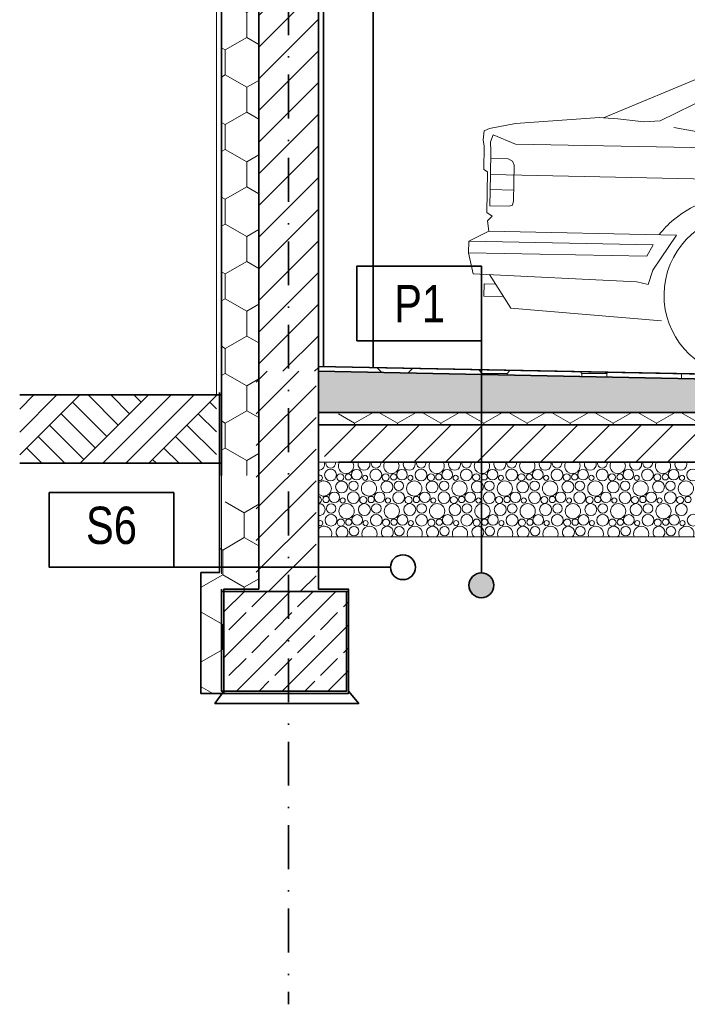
# Model space of a CAD drawing. Header units: millimetres. Extents: x -232602 to -175679, y -119570 to -82350.
# Tile 1 of 36: x -232602 to -229921, y -119570 to -115612. Entities that reach past the tile are written whole.
import ezdxf

# ---------------------------------------------------------------- set-up
doc = ezdxf.new("R2010")
doc.units = ezdxf.units.MM
doc.header["$MEASUREMENT"] = 0
doc.linetypes.add('Kropki i Kreski', pattern=[335.138881, 176.388884, -88.194442, 0, -70.555556])
for name, color, linetype, lineweight in [('Nowe_2D - Rysunki i Obrazki_Nr_pióra__21', 7, 'Continuous', 20), ('Nowe_2D - Rysunki i Obrazki_Nr_pióra__41', 7, 'Continuous', 13), ('Nowe_2D - Rysunki i Obrazki_Nr_pióra__7', 7, 'Continuous', 35)]:
    doc.layers.add(name, color=color, linetype=linetype, lineweight=lineweight)
doc.styles.add('STYL_AUTOMATYCZNY_2', font='arial.ttf', dxfattribs={"width": 0.8})
pattern_1 = [(90, (-239744.38, -117333.68), (-173.205, 0), [100, -200]), (90, (-239830.98, -117183.68), (-173.205, 0), [100, -200]), (150, (-239744.38, -117233.68), (86.6025, 150), [100, -200]), (150, (-239917.58, -117233.68), (86.6025, 150), [100, -200]), (210, (-239744.38, -117333.68), (-86.6025, 150), [100, -200]), (210, (-239917.58, -117333.68), (-86.6025, 150), [100, -200])]
pattern_2 = [(45, (-239744.38, -117333.68), (-63.6396, 63.6396), [])]

msp = doc.modelspace()

# ---------------------------------------------------------------- hatches: boundary and pattern name
at = {"layer": 'Nowe_2D - Rysunki i Obrazki_Nr_pióra__41', "linetype": 'Continuous', "lineweight": 13}
h = msp.add_hatch(dxfattribs=at)
h.set_pattern_fill('Styropian_0001', style=0, pattern_type=2)
h.set_pattern_definition(pattern_1)
h.paths.add_polyline_path([(-231642, -113780.2), (-231792, -113780.2), (-231792, -117444.7), (-231642, -117444.7), (-231642, -113941.9)])
h = msp.add_hatch(dxfattribs=at)
h.set_pattern_fill('BLOCZKI_CERAMICZNE_0001', style=0, pattern_type=2)
h.set_pattern_definition(pattern_2)
h.paths.add_polyline_path([(-231642, -114424.1), (-231642, -117025.3), (-231402, -117025.3), (-231402, -114424.1)])
h = msp.add_hatch(dxfattribs=at)
h.set_pattern_fill('BLOCZKI_CERAMICZNE_0001', style=0, pattern_type=2)
h.set_pattern_definition([(45, (-239754.38, -116643.655), (-63.6396, 63.6396), [])])
h.paths.add_polyline_path([(-231652, -117025.3), (-231652, -117910.3), (-231412, -117910.3), (-231412, -117025.3)])
h = msp.add_hatch(dxfattribs=at)
h.set_pattern_fill('POSADZKA_Z_MOZAIKI_KAMIE_14', style=0, pattern_type=2)
h.set_pattern_definition([(0, (-239744.38, -117333.7), (0, 400), [100, -300]), (0, (-239744.38, -117233.7), (0, 400), [100, -300]), (90, (-239744.38, -117333.7), (-400, 0), [100, -300]), (90, (-239644.38, -117333.7), (-400, 0), [100, -300]), (0, (-239544.38, -117133.7), (0, 400), [100, -300]), (0, (-239544.38, -117033.7), (0, 400), [100, -300]), (90, (-239544.38, -117133.7), (-400, 0), [100, -300]), (90, (-239444.38, -117133.7), (-400, 0), [100, -300]), (45, (-239644.38, -117233.68), (-200, 200), [141.4214, -141.4214]), (315, (-239644.38, -117333.68), (200, 200), [141.4214, -141.4214])])
h.paths.add_polyline_path([(-225662, -117140.3), (-225662, -117120.3), (-231402, -117005.3), (-231402, -117025.3)])
h = msp.add_hatch(dxfattribs=at)
h.set_pattern_fill('BETON_LEKKI_0001', style=0, pattern_type=2)
h.set_pattern_definition([(0, (-239744.38, -117333.7), (0, 389.711), [24.375, -200.625]), (0, (-239631.88, -117138.83), (0, 389.711), [24.375, -200.625]), (60, (-239744.38, -117333.7), (-337.5, 194.856), [24.375, -200.625]), (60, (-239519.38, -117333.7), (-337.5, 194.856), [24.375, -200.625]), (120, (-239720, -117333.7), (337.5, 194.856), [24.375, -200.625]), (120, (-239495, -117333.7), (337.5, 194.856), [24.375, -200.625]), (0, (-239744.38, -117296.18), (0, 75), [0, -75, 0, -112.5]), (45, (-239706.88, -117296.18), (-53.033, 53.033), [0, -56.25, 0, -93.75])])
h.paths.add_polyline_path([(-225662, -117190.3), (-225662, -117140.3), (-231402, -117025.3), (-231402, -117190.3)])
h = msp.add_hatch(dxfattribs=at)
h.set_pattern_fill('Grunt_0001', style=0, pattern_type=2)
h.set_pattern_definition([(45, (-239744.38, -117333.68), (-137.886, 137.886), []), (45, (-239790.34, -117287.72), (-275.772, 275.772), []), (45, (-239836.3, -117241.76), (-275.772, 275.772), []), (135, (-239882.265, -117195.8), (45.96194, 45.96194), [195, -195])])
h.paths.add_polyline_path([(-232602.2, -117120.3), (-232602.2, -117394.7), (-231812, -117394.7), (-231812, -117220.3), (-231812.3, -117220.3), (-231812.3, -117170.3), (-231792, -117170.3), (-231792, -117120.3)])
h = msp.add_hatch(dxfattribs=at)
h.set_pattern_fill('Styropian_0001', style=0, pattern_type=2)
h.set_pattern_definition(pattern_1)
h.paths.add_polyline_path([(-225662, -117240.3), (-225662, -117190.3), (-231322, -117190.3), (-231322, -117240.3)])
h = msp.add_hatch(dxfattribs=at)
h.set_pattern_fill('BLOCZKI_CERAMICZNE_0001', style=0, pattern_type=2)
h.set_pattern_definition(pattern_2)
h.paths.add_polyline_path([(-225662, -117390.3), (-225662, -117240.3), (-231377.3, -117240.3), (-231377.3, -117390.3)])
h = msp.add_hatch(dxfattribs=at)
h.set_pattern_fill('Styropian_0001', style=0, pattern_type=2)
h.set_pattern_definition([(90, (-239754.38, -116643.65), (-173.205, 0), [100, -200]), (90, (-239840.98, -116493.65), (-173.205, 0), [100, -200]), (150, (-239754.38, -116543.65), (86.6025, 150), [100, -200]), (150, (-239927.58, -116543.65), (86.6025, 150), [100, -200]), (210, (-239754.38, -116643.65), (-86.6025, 150), [100, -200]), (210, (-239927.58, -116643.65), (-86.6025, 150), [100, -200])])
h.paths.add_polyline_path([(-231874, -118320.3), (-231782, -118320.3), (-231782, -117910.3), (-231642, -117910.3), (-231642, -117549.3), (-231801.2, -117549.3), (-231801.2, -117833.6), (-231874, -117833.6)])
msp.add_hatch(color=7, dxfattribs=at).paths.add_polyline_path([(-230697.5, -117885.5), (-230701.3, -117866.3), (-230712.1, -117850.1), (-230728.3, -117839.3), (-230747.5, -117835.5), (-230766.6, -117839.3), (-230782.8, -117850.1), (-230793.6, -117866.3), (-230797.5, -117885.5), (-230793.6, -117904.6), (-230782.8, -117920.8), (-230766.6, -117931.7), (-230747.5, -117935.5), (-230728.3, -117931.7), (-230712.1, -117920.8), (-230701.3, -117904.6)])
h = msp.add_hatch(dxfattribs=at)
h.set_pattern_fill('BETON_ZBROJONY_0001', style=0, pattern_type=2)
h.set_pattern_definition([(45, (-231531.96, -118110.3), (-91.924, 91.924), []), (45, (-231577.93, -118064.33), (-91.924, 91.924), [97.5, -32.5])])
h.paths.add_polyline_path([(-231782, -117910.3), (-231282, -117910.3), (-231282, -118310.3), (-231782, -118310.3)])

# ---------------------------------------------------------------- linework, layer by layer
at = {"layer": 'Nowe_2D - Rysunki i Obrazki_Nr_pióra__21', "color": 7, "linetype": 'Continuous', "lineweight": 20}
for p, q in [((-231792, -117839.6), (-231792, -113342)), ((-231812, -117120.3), (-231812, -113808.4))]:
    msp.add_line(p, q, dxfattribs=at)
at = {"layer": 'Nowe_2D - Rysunki i Obrazki_Nr_pióra__41', "color": 7, "linetype": 'Continuous', "lineweight": 13}
for p, q in [((-230256.8, -116005.8), (-229516.6, -115697.4)), ((-229480.1, -115749.4), (-230029.7, -116018.7)), ((-230714.5, -116049.9), (-230610.8, -116029.5)), ((-230610.8, -116029.5), (-230272.8, -116005.5)), ((-230272.8, -116005.5), (-230256.8, -116005.8)), ((-230256.8, -116005.8), (-230199.3, -116010.3)), ((-230094.7, -116022.4), (-230199.3, -116010.3)), ((-230029.7, -116018.7), (-230094.7, -116022.4)), ((-230736.1, -116058.8), (-230740.3, -116094.3)), ((-230714.5, -116049.9), (-230736.1, -116058.8)), ((-230711, -116103.4), (-230700, -116075.1)), ((-230700, -116075.1), (-230610.8, -116111.9)), ((-229736.5, -116089.5), (-229975.3, -116044.7)), ((-230740.3, -116094.3), (-230735.9, -116120.7)), ((-230709.5, -116141.9), (-230711, -116103.4)), ((-230610.8, -116111.9), (-229565.8, -116132.8)), ((-230735.9, -116120.7), (-230737.7, -116214.2)), ((-230711.4, -116234.7), (-230709.5, -116141.9)), ((-230640.4, -116171.3), (-230710.1, -116169.9)), ((-230622.9, -116180.8), (-230640.4, -116171.3)), ((-230615.6, -116196.7), (-230622.9, -116180.8)), ((-230737.7, -116214.2), (-230722.5, -116223.1)), ((-230722.5, -116223.1), (-230725.7, -116386.5)), ((-230711.4, -116234.7), (-230713.9, -116359.5)), ((-229540.1, -116258.2), (-230711.4, -116234.7)), ((-230618.5, -116340.4), (-230615.6, -116196.7)), ((-230712.6, -116294.9), (-230617.7, -116296.9)), ((-230622.2, -116357.5), (-230618.5, -116340.4)), ((-230725.7, -116386.5), (-230704.5, -116401.1)), ((-230713.9, -116359.5), (-230635.8, -116361.1)), ((-230635.8, -116361.1), (-230622.2, -116357.5)), ((-230704.5, -116401.1), (-230723, -116420)), ((-230723, -116420), (-230718.2, -116461.4)), ((-230798.3, -116502.6), (-230718.2, -116461.4)), ((-230718.2, -116461.4), (-229964, -116478.3)), ((-230799.2, -116548.6), (-230798.3, -116502.6)), ((-230798.3, -116502.6), (-230058.1, -116517.5)), ((-229964, -116478.3), (-230059.4, -116618.8)), ((-230781.1, -116632.8), (-230799.2, -116548.6)), ((-230083.5, -116562.9), (-230799.2, -116548.6)), ((-230058.1, -116517.5), (-230083.5, -116562.9)), ((-230083.4, -116562.9), (-230058.1, -116517.5)), ((-230059.4, -116618.8), (-230077.8, -116676.9)), ((-230122.6, -116666), (-230781.1, -116632.8)), ((-230715, -116636.2), (-230629.9, -116771.3)), ((-230077.8, -116676.9), (-230122.6, -116666)), ((-230737, -116673.7), (-230738, -116723.6)), ((-230690.8, -116674.6), (-230737, -116673.7)), ((-230738, -116723.6), (-230658.9, -116725.2)), ((-230629.9, -116771.3), (-230024, -116822.9)), ((-231402, -117390.3), (-225662, -117390.3)), ((-231402, -117690.3), (-225662, -117690.3))]:
    msp.add_line(p, q, dxfattribs=at)
for centre, radius in [((-231353.6, -117441.8), 23.7), ((-231248.5, -117440.7), 21.3), ((-231171.7, -117441.8), 23.7), ((-231066.6, -117440.7), 21.3), ((-230989.9, -117441.8), 23.7), ((-230884.8, -117440.7), 21.3), ((-230808, -117441.8), 23.7), ((-230702.9, -117440.7), 21.3), ((-230626.2, -117441.8), 23.7), ((-230521.1, -117440.7), 21.3), ((-230444.3, -117441.8), 23.7), ((-230339.2, -117440.7), 21.3), ((-230262.5, -117441.8), 23.7), ((-230157.4, -117440.7), 21.3), ((-230080.6, -117441.8), 23.7), ((-229975.5, -117440.7), 21.3), ((-229898.8, -117441.8), 23.7), ((-231314.1, -117451.4), 14.3), ((-231282.2, -117449.6), 12.5), ((-231214.8, -117453.5), 10.3), ((-231132.2, -117451.4), 14.3), ((-231100.3, -117449.6), 12.5), ((-231032.9, -117453.5), 10.3), ((-230950.4, -117451.4), 14.3), ((-230918.5, -117449.6), 12.5), ((-230851.1, -117453.5), 10.3), ((-230768.5, -117451.4), 14.3), ((-230736.6, -117449.6), 12.5), ((-230669.2, -117453.5), 10.3), ((-230586.7, -117451.4), 14.3), ((-230554.8, -117449.6), 12.5), ((-230487.4, -117453.5), 10.3), ((-230404.8, -117451.4), 14.3), ((-230372.9, -117449.6), 12.5), ((-230305.5, -117453.5), 10.3), ((-230223, -117451.4), 14.3), ((-230191, -117449.6), 12.5), ((-230123.7, -117453.5), 10.3), ((-230041.1, -117451.4), 14.3), ((-230009.2, -117449.6), 12.5), ((-229941.8, -117453.5), 10.3), ((-231309.2, -117490.1), 23.9), ((-231261.2, -117485.6), 19.2), ((-231199.2, -117496.3), 30.6), ((-231127.4, -117490.1), 23.9), ((-231079.4, -117485.6), 19.2), ((-231017.3, -117496.3), 30.6), ((-230945.5, -117490.1), 23.9), ((-230897.5, -117485.6), 19.2), ((-230835.5, -117496.3), 30.6), ((-230763.7, -117490.1), 23.9), ((-230715.7, -117485.6), 19.2), ((-230653.6, -117496.3), 30.6), ((-230581.8, -117490.1), 23.9), ((-230533.8, -117485.6), 19.2), ((-230471.8, -117496.3), 30.6), ((-230400, -117490.1), 23.9), ((-230352, -117485.6), 19.2), ((-230289.9, -117496.3), 30.6), ((-230218.1, -117490.1), 23.9), ((-230170.1, -117485.6), 19.2), ((-230108.1, -117496.3), 30.6), ((-230036.3, -117490.1), 23.9), ((-229988.3, -117485.6), 19.2), ((-229926.2, -117496.3), 30.6), ((-231372.2, -117540.6), 12.5), ((-231338.5, -117531.7), 21.3), ((-231304.8, -117544.5), 10.3), ((-231261.7, -117532.8), 23.7), ((-231222.2, -117542.4), 14.3), ((-231190.3, -117540.6), 12.5), ((-231156.6, -117531.7), 21.3), ((-231122.9, -117544.5), 10.3), ((-231079.9, -117532.8), 23.7), ((-231040.4, -117542.4), 14.3), ((-231008.5, -117540.6), 12.5), ((-230974.8, -117531.7), 21.3), ((-230941.1, -117544.5), 10.3), ((-230898, -117532.8), 23.7), ((-230858.5, -117542.4), 14.3), ((-230826.6, -117540.6), 12.5), ((-230792.9, -117531.7), 21.3), ((-230759.2, -117544.5), 10.3), ((-230716.2, -117532.8), 23.7), ((-230676.7, -117542.4), 14.3), ((-230644.8, -117540.6), 12.5), ((-230611.1, -117531.7), 21.3), ((-230577.4, -117544.5), 10.3), ((-230534.3, -117532.8), 23.7), ((-230494.8, -117542.4), 14.3), ((-230462.9, -117540.6), 12.5), ((-230429.2, -117531.7), 21.3), ((-230395.5, -117544.5), 10.3), ((-230352.5, -117532.8), 23.7), ((-230313, -117542.4), 14.3), ((-230281, -117540.6), 12.5), ((-230247.4, -117531.7), 21.3), ((-230213.7, -117544.5), 10.3), ((-230170.6, -117532.8), 23.7), ((-230131.1, -117542.4), 14.3), ((-230099.2, -117540.6), 12.5), ((-230065.5, -117531.7), 21.3), ((-230031.8, -117544.5), 10.3), ((-229988.8, -117532.8), 23.7), ((-229949.3, -117542.4), 14.3), ((-229917.3, -117540.6), 12.5), ((-231351.2, -117576.6), 19.2), ((-231289.2, -117587.3), 30.6), ((-231217.4, -117581.1), 23.9), ((-231169.4, -117576.6), 19.2), ((-231107.3, -117587.3), 30.6), ((-231035.5, -117581.1), 23.9), ((-230987.5, -117576.6), 19.2), ((-230925.5, -117587.3), 30.6), ((-230853.7, -117581.1), 23.9), ((-230805.7, -117576.6), 19.2), ((-230743.6, -117587.3), 30.6), ((-230671.8, -117581.1), 23.9), ((-230623.8, -117576.6), 19.2), ((-230561.8, -117587.3), 30.6), ((-230490, -117581.1), 23.9), ((-230442, -117576.6), 19.2), ((-230379.9, -117587.3), 30.6), ((-230308.1, -117581.1), 23.9), ((-230260.1, -117576.6), 19.2), ((-230198.1, -117587.3), 30.6), ((-230126.3, -117581.1), 23.9), ((-230078.3, -117576.6), 19.2), ((-230016.2, -117587.3), 30.6), ((-229944.4, -117581.1), 23.9), ((-231351.7, -117623.8), 23.7), ((-231312.2, -117633.4), 14.3), ((-231280.3, -117631.6), 12.5), ((-231246.6, -117622.7), 21.3), ((-231169.9, -117623.8), 23.7), ((-231130.4, -117633.4), 14.3), ((-231098.5, -117631.6), 12.5), ((-231064.8, -117622.7), 21.3), ((-230988, -117623.8), 23.7), ((-230948.5, -117633.4), 14.3), ((-230916.6, -117631.6), 12.5), ((-230882.9, -117622.7), 21.3), ((-230806.2, -117623.8), 23.7), ((-230766.7, -117633.4), 14.3), ((-230734.8, -117631.6), 12.5), ((-230701.1, -117622.7), 21.3), ((-230624.3, -117623.8), 23.7), ((-230584.8, -117633.4), 14.3), ((-230552.9, -117631.6), 12.5), ((-230519.2, -117622.7), 21.3), ((-230442.5, -117623.8), 23.7), ((-230403, -117633.4), 14.3), ((-230371, -117631.6), 12.5), ((-230337.4, -117622.7), 21.3), ((-230260.6, -117623.8), 23.7), ((-230221.1, -117633.4), 14.3), ((-230189.2, -117631.6), 12.5), ((-230155.5, -117622.7), 21.3), ((-230078.8, -117623.8), 23.7), ((-230039.3, -117633.4), 14.3), ((-230007.3, -117631.6), 12.5), ((-229973.6, -117622.7), 21.3), ((-229896.9, -117623.8), 23.7), ((-231259.4, -117667.6), 19.2), ((-231212.9, -117635.5), 10.3), ((-231077.5, -117667.6), 19.2), ((-231031.1, -117635.5), 10.3), ((-230895.7, -117667.6), 19.2), ((-230849.2, -117635.5), 10.3), ((-230713.8, -117667.6), 19.2), ((-230667.4, -117635.5), 10.3), ((-230532, -117667.6), 19.2), ((-230485.5, -117635.5), 10.3), ((-230350.1, -117667.6), 19.2), ((-230303.7, -117635.5), 10.3), ((-230168.3, -117667.6), 19.2), ((-230121.8, -117635.5), 10.3), ((-229986.4, -117667.6), 19.2), ((-229940, -117635.5), 10.3)]:
    msp.add_circle(centre, radius, dxfattribs=at)
for centre, radius, start, end in [((-229695.5, -116751.8), 437, 108.0041, 129.9647), ((-229711.3, -116733), 412.5, 129.9533, 141.4223), ((-229689.1, -116719.7), 325, 279.0719, 258.6326), ((-231401.1, -117399.1), 23.9, 267.9313, 21.5529), ((-231353.1, -117394.7), 19.2, 166.879, 13.121), ((-231291, -117405.3), 30.6, 150.6718, 29.3282), ((-231219.2, -117399.1), 23.9, 158.4471, 21.5529), ((-231171.2, -117394.7), 19.2, 166.879, 13.121), ((-231109.2, -117405.3), 30.6, 150.6718, 29.3282), ((-231037.4, -117399.1), 23.9, 158.4471, 21.5529), ((-230989.4, -117394.7), 19.2, 166.879, 13.121), ((-230927.3, -117405.3), 30.6, 150.6718, 29.3282), ((-230855.5, -117399.1), 23.9, 158.4471, 21.5529), ((-230807.5, -117394.7), 19.2, 166.879, 13.121), ((-230745.5, -117405.3), 30.6, 150.6718, 29.3282), ((-230673.7, -117399.1), 23.9, 158.4471, 21.5529), ((-230625.7, -117394.7), 19.2, 166.879, 13.121), ((-230563.6, -117405.3), 30.6, 150.6718, 29.3282), ((-230491.8, -117399.1), 23.9, 158.4471, 21.5529), ((-230443.8, -117394.7), 19.2, 166.879, 13.121), ((-230381.8, -117405.3), 30.6, 150.6718, 29.3282), ((-230310, -117399.1), 23.9, 158.4471, 21.5529), ((-230262, -117394.7), 19.2, 166.879, 13.121), ((-230199.9, -117405.3), 30.6, 150.6718, 29.3282), ((-230128.1, -117399.1), 23.9, 158.4471, 21.5529), ((-230080.1, -117394.7), 19.2, 166.879, 13.121), ((-230018.1, -117405.3), 30.6, 150.6718, 29.3282), ((-229946.3, -117399.1), 23.9, 158.4471, 21.5529), ((-231396.6, -117453.5), 10.3, 239.0499, 120.9501), ((-231381, -117496.3), 30.6, 226.8489, 133.1511), ((-231404.1, -117542.4), 14.3, 278.514, 81.486), ((-231399.2, -117581.1), 23.9, 263.4646, 96.5354), ((-231394.8, -117635.5), 10.3, 226.0836, 133.9164), ((-231379.2, -117678.3), 30.6, 336.8872, 138.1157), ((-231307.4, -117672.1), 23.9, 310.1098, 229.8902), ((-231197.3, -117678.3), 30.6, 336.8872, 203.1128), ((-231125.5, -117672.1), 23.9, 310.1098, 229.8902), ((-231015.5, -117678.3), 30.6, 336.8872, 203.1128), ((-230943.7, -117672.1), 23.9, 310.1098, 229.8902), ((-230833.6, -117678.3), 30.6, 336.8872, 203.1128), ((-230761.8, -117672.1), 23.9, 310.1098, 229.8902), ((-230651.8, -117678.3), 30.6, 336.8872, 203.1128), ((-230580, -117672.1), 23.9, 310.1098, 229.8902), ((-230469.9, -117678.3), 30.6, 336.8872, 203.1128), ((-230398.1, -117672.1), 23.9, 310.1098, 229.8902), ((-230288.1, -117678.3), 30.6, 336.8872, 203.1128), ((-230216.3, -117672.1), 23.9, 310.1098, 229.8902), ((-230106.2, -117678.3), 30.6, 336.8872, 203.1128), ((-230034.4, -117672.1), 23.9, 310.1098, 229.8902), ((-229924.3, -117678.3), 30.6, 336.8872, 203.1128)]:
    msp.add_arc(centre, radius, start, end, dxfattribs=at)
at = {"layer": 'Nowe_2D - Rysunki i Obrazki_Nr_pióra__7', "color": 7, "linetype": 'Continuous', "lineweight": 35}
for p, q in [((-231642, -117549.3), (-231642, -113711)), ((-231792, -117444.7), (-231792, -113908.3)), ((-231642, -117444.7), (-231642, -113941.9)), ((-231402, -117444.7), (-231402, -114320.3)), ((-231402, -117549.3), (-231402, -114320.3)), ((-231382, -117005.7), (-231382, -114340.2)), ((-231182, -114340.2), (-231182, -117009.7)), ((-231402, -117005.3), (-225662, -117120.3)), ((-231402, -117025.3), (-225662, -117140.3)), ((-231402, -117025.3), (-225662, -117140.3)), ((-231402, -117025.3), (-225662, -117140.3)), ((-231402, -117190.3), (-225662, -117190.3)), ((-231322, -117190.3), (-225662, -117190.3)), ((-231402, -117240.3), (-225662, -117240.3)), ((-231322, -117240.3), (-225662, -117240.3)), ((-232602.2, -117394.7), (-231792, -117394.7)), ((-231322, -117390.3), (-225662, -117390.3)), ((-231792, -117910.3), (-231792, -117900.3)), ((-231792, -117910.3), (-231792, -117900.3))]:
    msp.add_line(p, q, dxfattribs=at)
at = {"layer": 'Nowe_2D - Rysunki i Obrazki_Nr_pióra__7', "color": 7, "linetype": 'Kropki i Kreski', "lineweight": 35, "flags": 128}
msp.add_lwpolyline([(-231522, -112815.2), (-231522, -119569.6)], dxfattribs=at)
at = {"layer": 'Nowe_2D - Rysunki i Obrazki_Nr_pióra__7', "color": 7, "linetype": 'Continuous', "lineweight": 35, "flags": 128}
for points in [[(-230747.5, -117835.5), (-230747.5, -116902.3), (-231247.5, -116902.3), (-231247.5, -116652.3), (-231247.5, -116602.3), (-230747.5, -116602.3), (-230747.5, -116902.3)], [(-231402, -117120.3), (-231402, -117005.3), (-225642, -117120.3)], [(-231792, -117120.3), (-232602.2, -117120.3)], [(-231799.4, -117110.1), (-231799.4, -117833.6), (-231874, -117833.6)], [(-231112.9, -117812.7), (-231983.3, -117812.7), (-232483.3, -117812.7), (-232483.3, -117562.7), (-232483.3, -117512.7), (-231983.3, -117512.7), (-231983.3, -117812.7)], [(-231402, -117549.3), (-231402, -117900.3), (-231282, -117900.3), (-231282, -118320.3), (-231782, -118320.3), (-231782, -117900.3), (-231642, -117900.3), (-231642, -117549.3)], [(-231874, -117833.6), (-231874, -118320.3), (-231782, -118320.3)], [(-231652, -117910.3), (-231412, -117910.3), (-231289.1, -117910.3), (-231289.1, -118310.3), (-231412, -118310.3), (-231652, -118310.3), (-231792, -118310.3), (-231792, -117910.3), (-231282, -117910.3)], [(-231782, -118310.3), (-231817.9, -118360.3), (-231240, -118360.3), (-231282, -118310.3)]]:
    msp.add_lwpolyline(points, dxfattribs=at)
at = {"layer": 'Nowe_2D - Rysunki i Obrazki_Nr_pióra__7', "color": 7, "linetype": 'Continuous', "lineweight": 35}
for centre in [(-231062.9, -117812.7), (-230747.5, -117885.5)]:
    msp.add_circle(centre, 50, dxfattribs=at)

# ---------------------------------------------------------------- texts
at = {"layer": 'Nowe_2D - Rysunki i Obrazki_Nr_pióra__41', "color": 7, "linetype": 'Continuous', "lineweight": 13, "char_height": 150, "attachment_point": 7, "style": 'STYL_AUTOMATYCZNY_2'}
for s, insert in [('\\A1;{\\pql;\\fArial|b0|i0|c238|p0;\\W0.800000;P1}', (-231098.1, -116828)), ('\\A1;{\\pql;\\fArial|b0|i0|c238|p0;\\W0.800000;S6}', (-232336.2, -117721.4))]:
    msp.add_mtext(s, dxfattribs=dict(at, insert=insert))

doc.saveas('drawing.dxf')
